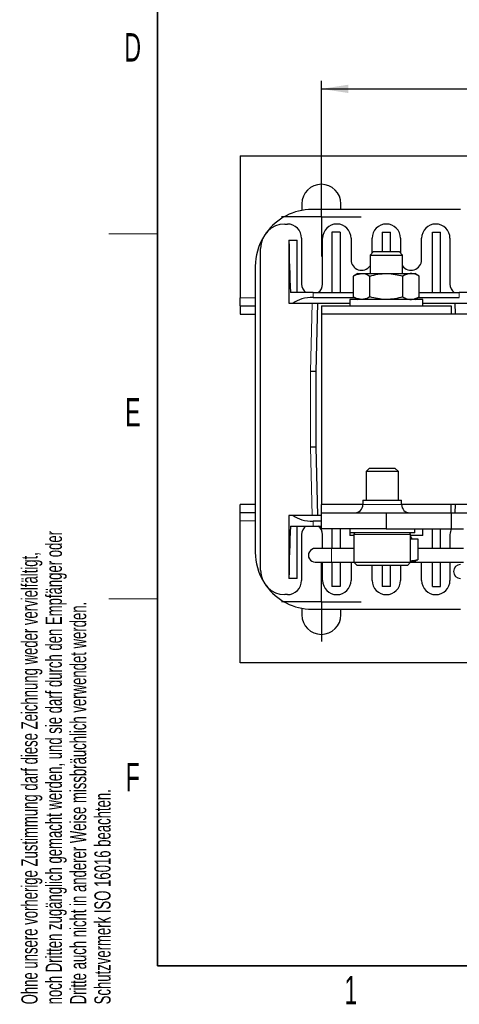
# Model space of a CAD drawing. Header units: millimetres. Extents: x 5 to 418, y 2 to 292.
# Tile 1 of 28: x 9 to 63, y 7 to 129. Entities that reach past the tile are written whole.
import ezdxf

# ---------------------------------------------------------------- set-up
doc = ezdxf.new("R2010")
doc.units = ezdxf.units.MM
doc.layers.add('SLD-0', color=7, linetype='Continuous')
doc.styles.add('SLDTEXTSTYLE0', font='TXT', dxfattribs={"width": 0.605})
doc.dimstyles.new('SLDDIMSTYLE0', dxfattribs={"dimtxt": 3.5, "dimasz": 3.302, "dimexe": 0, "dimexo": 0.0625, "dimgap": 0.875, "dimtad": 1, "dimrnd": 1e-09, "dimzin": 12, "dimdsep": 46, "dimtxsty": 'SLDTEXTSTYLE0', "dimsah": 1, "dimcen": 0.09, "dimadec": 0, "dimazin": 3, "dimtfac": 1, "dimtofl": 0, "dimtmove": 0, "dimatfit": 3, "dimfxl": 1, "dimfrac": 2, "dimtolj": 1, "dimtzin": 12, "dimarcsym": 0})

# ---------------------------------------------------------------- blocks, each defined once
blk = doc.blocks.new('SW_NOTE_0_2')
at = {"layer": 'SLD-0', "color": 0, "char_height": 2, "attachment_point": 1, "rotation": 90, "style": 'SLDTEXTSTYLE0'}
for s, insert in [('noch Dritten zugänglich gemacht werden, und sie darf durch den Empfänger oder', (0.42, 0)), ('Ohne unsere vorherige Zustimmung darf diese Zeichnung weder vervielfältigt,', (-2.58, 0)), ('Dritte auch nicht in anderer Weise missbräuchlich verwendet werden.', (3.42, 0)), ('Schutzvermerk ISO 16016 beachten.', (6.42, 0))]:
    blk.add_mtext(s, dxfattribs=dict(at, insert=insert))
blk = doc.blocks.new('_D_3')
at = {"layer": 'SLD-0'}
for p, q in [((46.22, 109.26), (46.22, 121.13)), ((126.22, 109.26), (126.22, 121.13)), ((46.22, 120.13), (126.22, 120.13))]:
    blk.add_line(p, q, dxfattribs=at)
for points in [[(46.22, 120.13), (49.52, 119.62), (49.52, 120.64)], [(126.22, 120.13), (122.92, 120.64), (122.92, 119.62)]]:
    blk.add_solid(points, dxfattribs=at)
at = {"layer": 'SLD-0', "insert": (83.54, 124.64), "char_height": 3.5, "attachment_point": 1, "style": 'SLDTEXTSTYLE0'}
blk.add_mtext('80', dxfattribs=at)
blk = doc.blocks.new('SW_CENTERMARKSYMBOL_0')
at = {"layer": 'SLD-0', "color": 0}
for p, q in [((0, 2.5), (0, 4.9)), ((0, 0), (0, 2.5)), ((-2.5, 0), (-4.9, 0)), ((0, 0), (-2.5, 0)), ((0, 0), (0, -2.5)), ((0, 0), (2.5, 0)), ((2.5, 0), (4.9, 0)), ((0, -2.5), (0, -4.9))]:
    blk.add_line(p, q, dxfattribs=at)
blk = doc.blocks.new('SW_CENTERMARKSYMBOL_3')
at = {"layer": 'SLD-0', "color": 0}
for p, q in [((0, 2.5), (0, 4.9)), ((0, 0), (0, 2.5)), ((-2.5, 0), (-4.9, 0)), ((0, 0), (-2.5, 0)), ((0, 0), (0, -2.5)), ((0, 0), (2.5, 0)), ((2.5, 0), (4.9, 0)), ((0, -2.5), (0, -4.9))]:
    blk.add_line(p, q, dxfattribs=at)

msp = doc.modelspace()

# ---------------------------------------------------------------- linework, layer by layer
at = {"color": 7, "linetype": 'Continuous', "lineweight": 25}
for p, q in [((36.219, 111.863), (136.219, 111.863)), ((36.219, 111.863), (36.219, 94.363)), ((43.819, 105.963), (43.819, 105.15)), ((48.619, 105.263), (48.619, 105.963)), ((63.369, 105.263), (45.069, 105.263)), ((41.719, 103.463), (42.019, 103.463)), ((48.519, 102.463), (47.519, 102.463)), ((47.519, 102.463), (47.519, 95.013)), ((48.519, 102.463), (48.519, 95.013)), ((53.719, 102.463), (54.719, 102.463)), ((53.719, 102.463), (53.719, 100.063)), ((54.719, 100.063), (54.719, 102.463)), ((59.919, 95.013), (59.919, 102.463)), ((59.919, 102.463), (60.919, 102.463)), ((60.919, 95.013), (60.919, 102.463)), ((42.219, 101.463), (42.219, 93.713)), ((42.219, 101.463), (43.219, 101.463)), ((43.219, 95.013), (43.219, 101.463)), ((43.769, 101.713), (43.769, 96.063)), ((46.369, 96.063), (46.369, 101.713)), ((49.869, 101.713), (49.869, 99.063)), ((52.469, 99.883), (52.469, 101.713)), ((55.969, 101.713), (55.969, 99.883)), ((58.569, 99.063), (58.569, 101.713)), ((62.069, 101.713), (62.069, 96.063)), ((38.719, 60.763), (38.719, 100.463)), ((52.648, 100.063), (52.219, 99.633)), ((52.219, 99.633), (52.219, 97.363)), ((52.219, 99.633), (52.801, 99.633)), ((52.648, 100.063), (53.105, 100.063)), ((52.801, 99.633), (56.219, 99.633)), ((53.105, 100.063), (55.789, 100.063)), ((56.219, 99.633), (55.789, 100.063)), ((56.219, 97.363), (56.219, 99.633)), ((38.069, 98.263), (38.069, 62.963)), ((50.719, 97.363), (50.177, 97.05)), ((50.719, 97.363), (51.187, 97.363)), ((51.187, 97.363), (54.219, 97.363)), ((54.219, 97.363), (57.25, 97.363)), ((57.25, 97.363), (57.719, 97.363)), ((58.26, 97.05), (57.719, 97.363)), ((50.177, 94.475), (50.177, 97.05)), ((52.198, 94.475), (52.198, 97.05)), ((56.239, 94.475), (56.239, 97.05)), ((58.26, 94.475), (58.26, 97.05)), ((45.217, 95.013), (42.423, 95.013)), ((45.217, 95.013), (50.177, 95.013)), ((58.26, 95.013), (63.22, 95.013)), ((66.014, 95.013), (63.22, 95.013)), ((36.219, 93.363), (36.219, 94.363)), ((42.219, 93.713), (42.745, 93.713)), ((42.745, 93.713), (49.719, 93.713)), ((45.217, 94.413), (50.286, 94.413)), ((45.569, 85.263), (45.77, 93.713)), ((49.719, 94.163), (49.719, 93.363)), ((58.719, 94.163), (49.719, 94.163)), ((50.177, 94.475), (50.719, 94.163)), ((57.719, 94.163), (58.26, 94.475)), ((58.152, 94.413), (63.22, 94.413)), ((58.719, 93.363), (58.719, 94.163)), ((58.719, 93.713), (65.692, 93.713)), ((62.667, 93.713), (62.699, 92.363)), ((36.219, 93.363), (36.219, 92.363)), ((36.219, 93.363), (38.069, 93.363)), ((36.219, 92.363), (38.069, 92.363)), ((46.219, 93.363), (46.219, 92.363)), ((46.219, 93.363), (62.219, 93.363)), ((126.219, 92.363), (46.219, 92.363)), ((46.219, 92.363), (46.219, 68.863)), ((62.219, 93.363), (62.219, 92.363)), ((45.569, 85.263), (44.869, 85.271)), ((45.569, 75.963), (45.569, 85.263)), ((45.569, 75.963), (44.869, 75.954)), ((45.77, 67.513), (45.569, 75.963)), ((52.148, 73.363), (51.719, 72.933)), ((51.719, 72.933), (51.719, 69.413)), ((55.719, 72.933), (51.719, 72.933)), ((52.148, 73.363), (55.289, 73.363)), ((55.719, 72.933), (55.289, 73.363)), ((55.719, 69.413), (55.719, 72.933)), ((51.329, 69.413), (51.329, 68.863)), ((51.329, 69.413), (56.109, 69.413)), ((56.109, 68.863), (56.109, 69.413)), ((36.219, 67.863), (36.219, 68.863)), ((38.069, 68.863), (36.219, 68.863)), ((46.219, 67.863), (46.219, 68.863)), ((51.329, 68.863), (46.219, 68.863)), ((64.469, 68.863), (56.109, 68.863)), ((62.219, 67.863), (62.219, 68.863)), ((62.699, 68.863), (62.676, 67.863)), ((38.069, 67.863), (36.219, 67.863)), ((36.219, 66.863), (36.219, 67.863)), ((36.219, 49.363), (36.219, 66.863)), ((42.219, 67.513), (42.219, 59.763)), ((42.745, 67.513), (42.219, 67.513)), ((46.219, 67.513), (42.745, 67.513)), ((46.219, 66.813), (45.217, 66.813)), ((46.219, 65.863), (46.219, 67.863)), ((46.219, 67.863), (54.219, 67.863)), ((54.219, 67.863), (54.219, 65.863)), ((54.219, 67.863), (62.219, 67.863)), ((62.219, 67.863), (62.219, 65.863)), ((62.219, 67.863), (64.469, 67.863)), ((42.423, 66.213), (45.217, 66.213)), ((43.219, 59.763), (43.219, 66.213)), ((45.217, 66.213), (46.219, 66.213)), ((54.219, 65.863), (46.219, 65.863)), ((47.519, 65.863), (47.519, 63.463)), ((48.519, 65.863), (48.519, 63.463)), ((49.719, 65.863), (49.719, 65.363)), ((54.219, 65.863), (62.219, 65.863)), ((57.719, 65.363), (57.719, 65.863)), ((58.719, 65.063), (58.719, 65.863)), ((59.919, 63.463), (59.919, 65.863)), ((60.919, 63.463), (60.919, 65.863)), ((62.219, 65.863), (63.719, 65.863)), ((43.769, 65.163), (43.769, 59.513)), ((46.369, 63.463), (46.369, 65.163)), ((49.719, 65.363), (49.719, 65.063)), ((57.719, 65.363), (49.719, 65.363)), ((50.219, 65.063), (49.719, 65.063)), ((50.219, 65.163), (50.219, 61.763)), ((58.719, 65.063), (57.159, 65.063)), ((57.219, 61.763), (57.219, 65.163)), ((57.389, 64.663), (57.219, 64.959)), ((57.219, 64.663), (58.12, 64.663)), ((58.12, 64.663), (58.12, 62.06)), ((62.069, 65.163), (62.069, 63.463)), ((47.469, 63.463), (45.469, 63.463)), ((50.219, 63.463), (47.469, 63.463)), ((63.719, 63.463), (58.12, 63.463)), ((57.84, 61.953), (58.12, 62.06)), ((45.469, 61.763), (47.469, 61.763)), ((46.369, 59.513), (46.369, 61.763)), ((47.469, 61.763), (50.219, 61.763)), ((47.519, 61.763), (47.519, 58.763)), ((48.519, 61.763), (48.519, 58.763)), ((49.869, 61.763), (49.869, 59.513)), ((50.219, 61.763), (50.619, 61.363)), ((50.219, 61.763), (57.219, 61.763)), ((56.819, 61.363), (50.619, 61.363)), ((52.469, 59.513), (52.469, 61.363)), ((53.719, 61.363), (53.719, 58.763)), ((54.719, 58.763), (54.719, 61.363)), ((55.969, 61.363), (55.969, 59.513)), ((56.819, 61.363), (57.219, 61.763)), ((57.219, 61.863), (57.719, 61.863)), ((57.219, 61.763), (63.719, 61.763)), ((57.719, 61.863), (57.855, 61.912)), ((58.569, 59.513), (58.569, 61.763)), ((59.919, 58.763), (59.919, 61.763)), ((60.919, 58.763), (60.919, 61.763)), ((62.069, 61.763), (62.069, 59.513)), ((43.219, 59.763), (42.219, 59.763)), ((48.519, 58.763), (47.519, 58.763)), ((54.719, 58.763), (53.719, 58.763)), ((59.919, 58.763), (60.919, 58.763)), ((42.019, 57.763), (41.719, 57.763)), ((43.819, 56.075), (43.819, 55.263)), ((45.069, 55.963), (63.369, 55.963)), ((48.619, 55.263), (48.619, 55.963)), ((136.219, 49.363), (36.219, 49.363))]:
    msp.add_line(p, q, dxfattribs=at)
at = {"color": 7, "linetype": 'Continuous', "lineweight": 18}
for p, q in [((45.217, 95.013), (45.217, 94.413)), ((63.22, 94.413), (63.22, 95.013)), ((36.219, 94.363), (38.069, 94.363)), ((45.07, 93.713), (44.869, 85.271)), ((44.869, 85.271), (44.869, 75.954)), ((44.869, 75.954), (45.07, 67.513)), ((51.329, 68.863), (56.109, 68.863)), ((38.069, 66.863), (36.219, 66.863)), ((45.217, 66.213), (45.217, 66.813)), ((57.219, 65.163), (50.219, 65.163)), ((47.469, 63.463), (47.469, 62.185)), ((47.469, 62.185), (47.469, 61.763))]:
    msp.add_line(p, q, dxfattribs=at)
at = {"color": 7, "linetype": 'Continuous', "lineweight": 25}
for centre, radius, start, end in [((46.219, 105.963), 2.4, 0, 180), ((45.069, 98.263), 7, 90, 144.36692), ((41.719, 100.463), 3, 90, 180), ((42.019, 101.713), 1.75, 0, 90), ((48.119, 101.713), 1.75, 0, 180), ((54.219, 101.713), 1.75, 0, 180), ((60.319, 101.713), 1.75, 0, 180), ((45.069, 98.263), 7, 149.04596, 180), ((51.169, 99.063), 1.3, 180, 323.87107), ((57.269, 99.063), 1.3, 216.12893, 0), ((45.069, 96.063), 1.3, 180, 233.87107), ((45.069, 96.063), 1.3, 306.12893, 0), ((63.369, 96.063), 1.3, 180, 233.87107), ((50.329, 68.863), 1, 270, 0), ((57.109, 68.863), 1, 180, 270), ((45.069, 65.163), 1.3, 126.12893, 180), ((45.069, 65.163), 1.3, 0, 53.87107), ((63.369, 65.163), 1.3, 147.42103, 180), ((50.419, 65.163), 0.2, 90, 180), ((57.019, 65.163), 0.2, 0, 90), ((45.469, 62.613), 0.85, 90, 210.2389), ((45.069, 62.963), 7, 180, 210.95404), ((45.469, 62.613), 0.85, 210.2389, 270), ((41.719, 60.763), 3, 180, 270), ((63.369, 60.613), 0.85, 90, 270), ((42.019, 59.513), 1.75, 270, 0), ((48.119, 59.513), 1.75, 180, 0), ((54.219, 59.513), 1.75, 180, 0), ((60.319, 59.513), 1.75, 180, 0), ((45.069, 62.963), 7, 215.63308, 270), ((46.219, 55.263), 2.4, 180, 0)]:
    msp.add_arc(centre, radius, start, end, dxfattribs=at)
for centre, major_axis, ratio, start_param, end_param in [((45.217, 102.113), (0, 19.5), 0.1538462, 1.6041358, 1.9434654), ((45.217, 92.797), (3, 0), 0.5384615, 1.5707963, 2.539138), ((45.217, 68.428), (3, 0), 0.5384615, 3.7440473, 4.712389), ((45.217, 59.113), (0, 19.5), 0.1538462, 1.1981273, 1.5374568)]:
    msp.add_ellipse(centre, major_axis=major_axis, ratio=ratio, start_param=start_param, end_param=end_param, dxfattribs=at)
for points, knots in [([(50.177, 97.05), (50.239, 97.085), (50.568, 97.27), (50.91, 97.321), (51.187, 97.363)], [0, 0, 0, 0, 0.1873629, 1, 1, 1, 1]), ([(51.187, 97.363), (51.26, 97.36), (51.602, 97.346), (51.936, 97.18), (52.198, 97.05)], [0, 0, 0, 0, 0.213336, 1, 1, 1, 1]), ([(52.198, 97.05), (52.526, 97.137), (53.188, 97.314), (53.873, 97.346), (54.219, 97.363)], [0, 0, 0, 0, 0.495458, 1, 1, 1, 1]), ([(54.219, 97.363), (54.266, 97.362), (54.949, 97.358), (55.618, 97.198), (56.239, 97.05)], [0, 0, 0, 0, 0.0701742, 1, 1, 1, 1]), ([(57.25, 97.363), (57.226, 97.362), (56.885, 97.358), (56.55, 97.198), (56.239, 97.05)], [0, 0, 0, 0, 0.0701742, 1, 1, 1, 1]), ([(58.26, 97.05), (58.096, 97.137), (57.765, 97.314), (57.422, 97.346), (57.25, 97.363)], [0, 0, 0, 0, 0.495458, 1, 1, 1, 1]), ([(51.187, 94.163), (50.91, 94.204), (50.568, 94.256), (50.239, 94.441), (50.177, 94.475)], [0, 0, 0, 0, 0.8126371, 1, 1, 1, 1]), ([(52.198, 94.475), (51.936, 94.345), (51.602, 94.179), (51.26, 94.166), (51.187, 94.163)], [0, 0, 0, 0, 0.786664, 1, 1, 1, 1]), ([(54.219, 94.163), (54.171, 94.163), (53.488, 94.167), (52.82, 94.327), (52.198, 94.475)], [0, 0, 0, 0, 0.07017422, 1, 1, 1, 1]), ([(56.239, 94.475), (55.911, 94.388), (55.249, 94.212), (54.564, 94.179), (54.219, 94.163)], [0, 0, 0, 0, 0.495458, 1, 1, 1, 1]), ([(56.239, 94.475), (56.403, 94.388), (56.735, 94.212), (57.077, 94.179), (57.25, 94.163)], [0, 0, 0, 0, 0.495458, 1, 1, 1, 1]), ([(57.25, 94.163), (57.274, 94.163), (57.615, 94.167), (57.949, 94.327), (58.26, 94.475)], [0, 0, 0, 0, 0.0701742, 1, 1, 1, 1]), ([(58.12, 62.06), (58.105, 62.056), (57.976, 62.023), (57.733, 61.969), (57.447, 61.917), (57.275, 61.9), (57.219, 61.895)], [0, 0, 0, 0, 0.0492544, 0.4314419, 0.8141722, 1, 1, 1, 1])]:
    msp.add_open_spline(points, degree=3, knots=knots, dxfattribs=at)
at = {"layer": 'SLD-0', "lineweight": 35}
for p, q in [((26, 282.5), (26, 12)), ((26, 12), (408, 12))]:
    msp.add_line(p, q, dxfattribs=at)
at = {"layer": 'SLD-0', "lineweight": 18}
for p, q in [((20, 102.25), (26, 102.25)), ((20, 57.25), (26, 57.25))]:
    msp.add_line(p, q, dxfattribs=at)

# ---------------------------------------------------------------- block references
at = {"layer": 'SLD-0'}
for name, p in [('SW_NOTE_0_2', (11.808, 7.238)), ('SW_CENTERMARKSYMBOL_0', (46.219, 104.363)), ('SW_CENTERMARKSYMBOL_3', (46.219, 56.863))]:
    msp.add_blockref(name, p, dxfattribs=at)

# ---------------------------------------------------------------- texts
at = {"layer": 'SLD-0', "char_height": 3.5, "attachment_point": 2, "style": 'SLDTEXTSTYLE0'}
for s, insert in [('D', (22.96, 127.001)), ('E', (22.982, 82.001)), ('F', (22.954, 37.001)), ('1', (49.853, 10.743))]:
    msp.add_mtext(s, dxfattribs=dict(at, insert=insert))

# ---------------------------------------------------------------- dimensions: what is measured, and where the dimension line sits
at = {"layer": 'SLD-0'}
dim = msp.add_linear_dim(base=(126.219, 120.127), p1=(46.219, 109.263), p2=(126.219, 109.263), dimstyle='SLDDIMSTYLE0', dxfattribs=at)
dim.commit()
dim.dimension.update_dxf_attribs({"geometry": '_D_3', "text_midpoint": (86.219, 120.127), "dimtype": 160})

doc.saveas('drawing.dxf')
